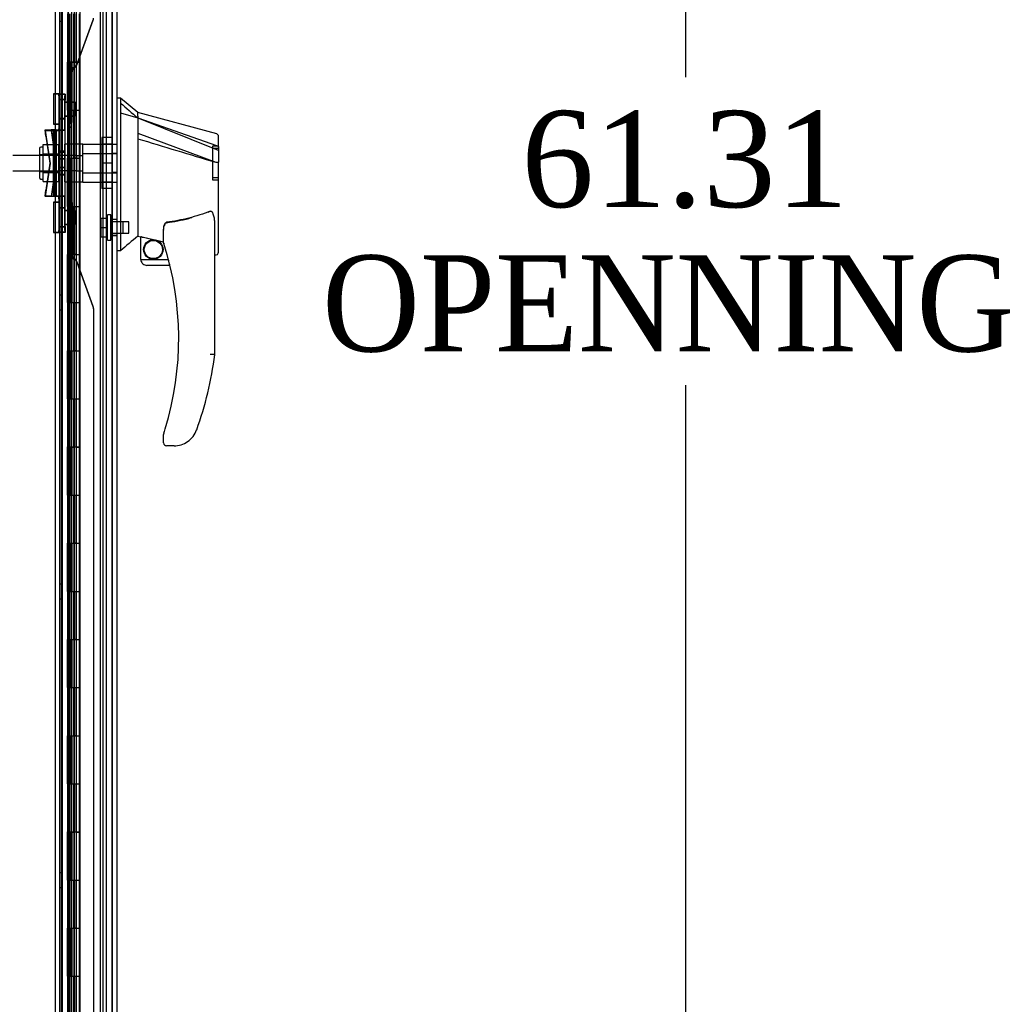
# Model space of a CAD drawing. Header units: inches. Extents: x 1 to 359, y -2 to 239.
# Tile 4 of 99: x 41 to 62, y 92 to 113. Entities that reach past the tile are written whole.
import ezdxf
from ezdxf.enums import TextEntityAlignment as Align
from ezdxf.lldxf.tags import DXFTag

# ---------------------------------------------------------------- set-up
doc = ezdxf.new("R2010")
doc.units = ezdxf.units.IN
doc.header["$MEASUREMENT"] = 0
for name, color, linetype in [('COM54746-60', 7, 'Continuous'), ('COM70220', 7, 'Continuous'), ('COM70739-9', 7, 'Continuous'), ('COM70838', 7, 'Continuous'), ('COM70839-3', 7, 'Continuous'), ('COM71195-6', 7, 'Continuous'), ('COM71197-1', 7, 'Continuous'), ('Default', 7, 'Continuous'), ('HAN13068', 7, 'Continuous'), ('HAN13068_NUT', 7, 'Continuous'), ('HAN13068_SCREW', 7, 'Continuous'), ('HAN_NUT', 7, 'Continuous'), ('RVT19000', 7, 'Continuous'), ('SPC87322', 7, 'Continuous')]:
    doc.layers.add(name, color=color, linetype=linetype)
doc.styles.add('SEACAD_Times_New_Roman', font='times.ttf')
tags = doc.linetypes.add('HIDDEN2', pattern=[0.1875, 0.125, -0.0625]).pattern_tags.tags
tags[6:7] = [DXFTag(74, 4), DXFTag(75, 0), DXFTag(340, '0'), DXFTag(46, 0.0), DXFTag(50, 0.0), DXFTag(44, 0.0), DXFTag(45, 0.0)]
tags[4:5] = [DXFTag(74, 4), DXFTag(75, 0), DXFTag(340, '0'), DXFTag(46, 0.0), DXFTag(50, 0.0), DXFTag(44, 0.0), DXFTag(45, 0.0)]
doc.dimstyles.new('HAMMOND_(STH_-_540x360)', dxfattribs={"dimtxt": 2, "dimasz": 2.5, "dimexe": 1, "dimexo": 1, "dimgap": 0.5, "dimtad": 0, "dimtih": 1, "dimtoh": 1, "dimzin": 0, "dimdsep": 46, "dimtxsty": 'SEACAD_Times_New_Roman', "dimblk1": '_SE_FILLED', "dimblk2": '_SE_FILLED', "dimsah": 1, "dimcen": 1, "dimadec": 0, "dimazin": 0, "dimtfac": 0.8, "dimtofl": 0, "dimtmove": 0, "dimatfit": 3, "dimfxl": 1, "dimtolj": 1, "dimtzin": 0, "dimarcsym": 0})

# ---------------------------------------------------------------- blocks, each defined once
blk = doc.blocks.new('SE1')
at = {"layer": 'COM54746-60', "color": 7, "linetype": 'HIDDEN2'}
for p, q in [((42.335, 79.821), (42.335, 139.821)), ((42.521, 139.821), (42.521, 80.821)), ((42.621, 80.821), (42.621, 139.821)), ((43.176, 79.821), (43.176, 139.821)), ((42.436, 112.821), (42.436, 111.821)), ((42.44, 112.821), (42.44, 111.821)), ((42.445, 111.821), (42.445, 112.821)), ((42.454, 112.821), (42.454, 111.822)), ((42.516, 112.821), (42.516, 111.822)), ((42.529, 111.821), (42.529, 112.821)), ((42.571, 111.821), (42.571, 112.821)), ((42.576, 112.821), (42.576, 111.822)), ((42.581, 112.821), (42.581, 111.822)), ((42.626, 111.821), (42.626, 112.821)), ((42.273, 112.669), (42.335, 112.669)), ((42.436, 111.821), (42.44, 111.821)), ((42.436, 111.821), (42.436, 110.821)), ((42.454, 111.822), (42.454, 111.821)), ((42.454, 111.82), (42.581, 111.82)), ((42.484, 111.821), (42.484, 110.821)), ((42.516, 111.822), (42.516, 110.821)), ((42.529, 111.821), (42.529, 110.821)), ((42.571, 111.821), (42.571, 110.821)), ((42.576, 110.821), (42.576, 111.822)), ((42.581, 110.821), (42.581, 111.822)), ((42.626, 111.82), (42.581, 111.82)), ((42.626, 110.821), (42.626, 111.822)), ((42.626, 111.82), (42.688, 111.82)), ((42.436, 110.821), (42.436, 109.821)), ((42.436, 110.821), (42.44, 110.821)), ((42.44, 110.821), (42.44, 109.821)), ((42.445, 109.821), (42.445, 110.821)), ((42.454, 110.821), (42.454, 109.822)), ((42.516, 110.821), (42.516, 109.822)), ((42.529, 109.821), (42.529, 110.821)), ((42.571, 109.821), (42.571, 110.821)), ((42.576, 110.821), (42.576, 109.822)), ((42.581, 110.821), (42.581, 109.822)), ((42.626, 109.821), (42.626, 110.821)), ((42.436, 109.821), (42.44, 109.821)), ((42.436, 109.821), (42.436, 108.821)), ((42.454, 109.822), (42.454, 109.821)), ((42.454, 109.82), (42.581, 109.82)), ((42.484, 109.821), (42.484, 108.821)), ((42.516, 109.822), (42.516, 108.821)), ((42.529, 109.821), (42.529, 108.821)), ((42.571, 109.821), (42.571, 108.821)), ((42.576, 108.821), (42.576, 109.822)), ((42.581, 108.821), (42.581, 109.822)), ((42.626, 109.82), (42.581, 109.82)), ((42.626, 108.821), (42.626, 109.822)), ((42.626, 109.82), (42.688, 109.82)), ((42.436, 108.821), (42.436, 107.821)), ((42.436, 108.821), (42.44, 108.821)), ((42.44, 108.821), (42.44, 107.821)), ((42.445, 107.821), (42.445, 108.821)), ((42.454, 108.821), (42.454, 107.822)), ((42.516, 108.821), (42.516, 107.822)), ((42.529, 107.821), (42.529, 108.821)), ((42.571, 107.821), (42.571, 108.821)), ((42.576, 108.821), (42.576, 107.822)), ((42.581, 108.821), (42.581, 107.822)), ((42.626, 107.821), (42.626, 108.821)), ((42.436, 107.821), (42.44, 107.821)), ((42.436, 107.821), (42.436, 106.821)), ((42.454, 107.822), (42.454, 107.821)), ((42.454, 107.82), (42.581, 107.82)), ((42.484, 107.821), (42.484, 106.821)), ((42.516, 107.822), (42.516, 106.821)), ((42.529, 107.821), (42.529, 106.821)), ((42.571, 107.821), (42.571, 106.821)), ((42.576, 106.821), (42.576, 107.822)), ((42.581, 106.821), (42.581, 107.822)), ((42.626, 107.82), (42.581, 107.82)), ((42.626, 106.821), (42.626, 107.822)), ((42.626, 107.82), (42.688, 107.82)), ((42.335, 106.973), (42.273, 106.973)), ((42.436, 106.821), (42.436, 105.821)), ((42.436, 106.821), (42.44, 106.821)), ((42.44, 106.821), (42.44, 105.821)), ((42.445, 105.821), (42.445, 106.821)), ((42.454, 106.821), (42.454, 105.822)), ((42.516, 106.821), (42.516, 105.822)), ((42.529, 105.821), (42.529, 106.821)), ((42.571, 105.821), (42.571, 106.821)), ((42.576, 106.821), (42.576, 105.822)), ((42.581, 106.821), (42.581, 105.822)), ((42.626, 105.821), (42.626, 106.821)), ((42.273, 106.669), (42.335, 106.669)), ((42.436, 105.821), (42.44, 105.821)), ((42.436, 105.821), (42.436, 104.821)), ((42.454, 105.822), (42.454, 105.821)), ((42.454, 105.82), (42.581, 105.82)), ((42.484, 105.821), (42.484, 104.821)), ((42.516, 105.822), (42.516, 104.821)), ((42.529, 105.821), (42.529, 104.821)), ((42.571, 105.821), (42.571, 104.821)), ((42.576, 104.821), (42.576, 105.822)), ((42.581, 104.821), (42.581, 105.822)), ((42.626, 105.82), (42.581, 105.82)), ((42.626, 104.821), (42.626, 105.822)), ((42.626, 105.82), (42.688, 105.82)), ((42.436, 104.821), (42.436, 103.821)), ((42.436, 104.821), (42.44, 104.821)), ((42.44, 104.821), (42.44, 103.821)), ((42.445, 103.821), (42.445, 104.821)), ((42.454, 104.821), (42.454, 103.822)), ((42.516, 104.821), (42.516, 103.822)), ((42.529, 103.821), (42.529, 104.821)), ((42.571, 103.821), (42.571, 104.821)), ((42.576, 104.821), (42.576, 103.822)), ((42.581, 104.821), (42.581, 103.822)), ((42.626, 103.821), (42.626, 104.821)), ((42.436, 103.821), (42.44, 103.821)), ((42.436, 103.821), (42.436, 102.821)), ((42.454, 103.822), (42.454, 103.821)), ((42.454, 103.82), (42.581, 103.82)), ((42.484, 103.821), (42.484, 102.821)), ((42.516, 103.822), (42.516, 102.821)), ((42.529, 103.821), (42.529, 102.821)), ((42.571, 103.821), (42.571, 102.821)), ((42.576, 102.821), (42.576, 103.822)), ((42.581, 102.821), (42.581, 103.822)), ((42.626, 103.82), (42.581, 103.82)), ((42.626, 102.821), (42.626, 103.822)), ((42.626, 103.82), (42.688, 103.82)), ((42.436, 102.821), (42.436, 101.821)), ((42.436, 102.821), (42.44, 102.821)), ((42.44, 102.821), (42.44, 101.821)), ((42.445, 101.821), (42.445, 102.821)), ((42.454, 102.821), (42.454, 101.822)), ((42.516, 102.821), (42.516, 101.822)), ((42.529, 101.821), (42.529, 102.821)), ((42.571, 101.821), (42.571, 102.821)), ((42.576, 102.821), (42.576, 101.822)), ((42.581, 102.821), (42.581, 101.822)), ((42.626, 101.821), (42.626, 102.821)), ((42.436, 101.821), (42.44, 101.821)), ((42.436, 101.821), (42.436, 100.821)), ((42.454, 101.822), (42.454, 101.821)), ((42.454, 101.82), (42.581, 101.82)), ((42.484, 101.821), (42.484, 100.821)), ((42.516, 101.822), (42.516, 100.821)), ((42.529, 101.821), (42.529, 100.821)), ((42.571, 101.821), (42.571, 100.821)), ((42.576, 100.821), (42.576, 101.822)), ((42.581, 100.821), (42.581, 101.822)), ((42.626, 101.82), (42.581, 101.82)), ((42.626, 100.821), (42.626, 101.822)), ((42.626, 101.82), (42.688, 101.82)), ((42.335, 100.973), (42.273, 100.973)), ((42.436, 100.821), (42.436, 99.821)), ((42.436, 100.821), (42.44, 100.821)), ((42.44, 100.821), (42.44, 99.821)), ((42.445, 99.821), (42.445, 100.821)), ((42.454, 100.821), (42.454, 99.822)), ((42.516, 100.821), (42.516, 99.822)), ((42.529, 99.821), (42.529, 100.821)), ((42.571, 99.821), (42.571, 100.821)), ((42.576, 100.821), (42.576, 99.822)), ((42.581, 100.821), (42.581, 99.822)), ((42.626, 99.821), (42.626, 100.821)), ((42.273, 100.669), (42.335, 100.669)), ((42.436, 99.821), (42.44, 99.821)), ((42.436, 99.821), (42.436, 98.821)), ((42.454, 99.822), (42.454, 99.821)), ((42.454, 99.82), (42.581, 99.82)), ((42.484, 99.821), (42.484, 98.821)), ((42.516, 99.822), (42.516, 98.821)), ((42.529, 99.821), (42.529, 98.821)), ((42.571, 99.821), (42.571, 98.821)), ((42.576, 98.821), (42.576, 99.822)), ((42.581, 98.821), (42.581, 99.822)), ((42.626, 99.82), (42.581, 99.82)), ((42.626, 98.821), (42.626, 99.822)), ((42.626, 99.82), (42.688, 99.82)), ((42.436, 98.821), (42.436, 97.821)), ((42.436, 98.821), (42.44, 98.821)), ((42.44, 98.821), (42.44, 97.821)), ((42.445, 97.821), (42.445, 98.821)), ((42.454, 98.821), (42.454, 97.822)), ((42.516, 98.821), (42.516, 97.822)), ((42.529, 97.821), (42.529, 98.821)), ((42.571, 97.821), (42.571, 98.821)), ((42.576, 98.821), (42.576, 97.822)), ((42.581, 98.821), (42.581, 97.822)), ((42.626, 97.821), (42.626, 98.821)), ((42.436, 97.821), (42.44, 97.821)), ((42.436, 97.821), (42.436, 96.821)), ((42.454, 97.822), (42.454, 97.821)), ((42.454, 97.82), (42.581, 97.82)), ((42.484, 97.821), (42.484, 96.821)), ((42.516, 97.822), (42.516, 96.821)), ((42.529, 97.821), (42.529, 96.821)), ((42.571, 97.821), (42.571, 96.821)), ((42.576, 96.821), (42.576, 97.822)), ((42.581, 96.821), (42.581, 97.822)), ((42.626, 97.82), (42.581, 97.82)), ((42.626, 96.821), (42.626, 97.822)), ((42.626, 97.82), (42.688, 97.82)), ((42.436, 96.821), (42.436, 95.821)), ((42.436, 96.821), (42.44, 96.821)), ((42.44, 96.821), (42.44, 95.821)), ((42.445, 95.821), (42.445, 96.821)), ((42.454, 96.821), (42.454, 95.822)), ((42.516, 96.821), (42.516, 95.822)), ((42.529, 95.821), (42.529, 96.821)), ((42.571, 95.821), (42.571, 96.821)), ((42.576, 96.821), (42.576, 95.822)), ((42.581, 96.821), (42.581, 95.822)), ((42.626, 95.821), (42.626, 96.821)), ((42.436, 95.821), (42.44, 95.821)), ((42.436, 95.821), (42.436, 94.821)), ((42.454, 95.822), (42.454, 95.821)), ((42.454, 95.82), (42.581, 95.82)), ((42.484, 95.821), (42.484, 94.821)), ((42.516, 95.822), (42.516, 94.821)), ((42.529, 95.821), (42.529, 94.821)), ((42.571, 95.821), (42.571, 94.821)), ((42.576, 94.821), (42.576, 95.822)), ((42.581, 94.821), (42.581, 95.822)), ((42.626, 95.82), (42.581, 95.82)), ((42.626, 94.821), (42.626, 95.822)), ((42.626, 95.82), (42.688, 95.82)), ((42.335, 94.973), (42.273, 94.973)), ((42.436, 94.821), (42.436, 93.821)), ((42.436, 94.821), (42.44, 94.821)), ((42.44, 94.821), (42.44, 93.821)), ((42.445, 93.821), (42.445, 94.821)), ((42.454, 94.821), (42.454, 93.822)), ((42.516, 94.821), (42.516, 93.822)), ((42.529, 93.821), (42.529, 94.821)), ((42.571, 93.821), (42.571, 94.821)), ((42.576, 94.821), (42.576, 93.822)), ((42.581, 94.821), (42.581, 93.822)), ((42.626, 93.821), (42.626, 94.821)), ((42.273, 94.669), (42.335, 94.669)), ((42.436, 93.821), (42.44, 93.821)), ((42.436, 93.821), (42.436, 92.821)), ((42.454, 93.822), (42.454, 93.821)), ((42.454, 93.82), (42.581, 93.82)), ((42.484, 93.821), (42.484, 92.821)), ((42.516, 93.822), (42.516, 92.821)), ((42.529, 93.821), (42.529, 92.821)), ((42.571, 93.821), (42.571, 92.821)), ((42.576, 92.821), (42.576, 93.822)), ((42.581, 92.821), (42.581, 93.822)), ((42.626, 93.82), (42.581, 93.82)), ((42.626, 92.821), (42.626, 93.822)), ((42.626, 93.82), (42.688, 93.82)), ((42.436, 92.821), (42.436, 91.821)), ((42.436, 92.821), (42.44, 92.821)), ((42.44, 92.821), (42.44, 91.821)), ((42.445, 91.821), (42.445, 92.821)), ((42.454, 92.821), (42.454, 91.822)), ((42.516, 92.821), (42.516, 91.822)), ((42.529, 91.821), (42.529, 92.821)), ((42.571, 91.821), (42.571, 92.821)), ((42.576, 92.821), (42.576, 91.822)), ((42.581, 92.821), (42.581, 91.822)), ((42.626, 91.821), (42.626, 92.821))]:
    blk.add_line(p, q, dxfattribs=at)
at = {"layer": 'COM54746-60', "color": 7, "linetype": 'Continuous'}
for p, q in [((42.484, 111.821), (42.484, 112.821)), ((42.688, 111.821), (42.688, 112.821)), ((42.44, 110.821), (42.44, 111.821)), ((42.44, 111.821), (42.484, 111.821)), ((42.445, 111.821), (42.445, 110.821)), ((42.454, 111.822), (42.688, 111.822)), ((42.454, 111.821), (42.454, 110.821)), ((42.484, 111.821), (42.688, 111.821)), ((42.688, 110.821), (42.688, 111.822)), ((42.44, 110.821), (42.484, 110.821)), ((42.484, 110.821), (42.688, 110.821)), ((42.484, 110.821), (42.688, 110.821)), ((42.484, 109.821), (42.484, 110.821)), ((42.688, 109.821), (42.688, 110.821)), ((42.44, 108.821), (42.44, 109.821)), ((42.44, 109.821), (42.484, 109.821)), ((42.445, 109.821), (42.445, 108.821)), ((42.454, 109.822), (42.688, 109.822)), ((42.454, 109.821), (42.454, 108.821)), ((42.484, 109.821), (42.688, 109.821)), ((42.688, 108.821), (42.688, 109.822)), ((42.44, 108.821), (42.484, 108.821)), ((42.484, 108.821), (42.688, 108.821)), ((42.484, 108.821), (42.688, 108.821)), ((42.484, 107.821), (42.484, 108.821)), ((42.688, 107.821), (42.688, 108.821)), ((42.44, 106.821), (42.44, 107.821)), ((42.44, 107.821), (42.484, 107.821)), ((42.445, 107.821), (42.445, 106.821)), ((42.454, 107.822), (42.688, 107.822)), ((42.454, 107.821), (42.454, 106.821)), ((42.484, 107.821), (42.688, 107.821)), ((42.688, 106.821), (42.688, 107.822)), ((42.44, 106.821), (42.484, 106.821)), ((42.484, 106.821), (42.688, 106.821)), ((42.484, 106.821), (42.688, 106.821)), ((42.484, 105.821), (42.484, 106.821)), ((42.688, 105.821), (42.688, 106.821)), ((42.44, 104.821), (42.44, 105.821)), ((42.44, 105.821), (42.484, 105.821)), ((42.445, 105.821), (42.445, 104.821)), ((42.454, 105.822), (42.688, 105.822)), ((42.454, 105.821), (42.454, 104.821)), ((42.484, 105.821), (42.688, 105.821)), ((42.688, 104.821), (42.688, 105.822)), ((42.44, 104.821), (42.484, 104.821)), ((42.484, 104.821), (42.688, 104.821)), ((42.484, 104.821), (42.688, 104.821)), ((42.484, 103.821), (42.484, 104.821)), ((42.688, 103.821), (42.688, 104.821)), ((42.44, 102.821), (42.44, 103.821)), ((42.44, 103.821), (42.484, 103.821)), ((42.445, 103.821), (42.445, 102.821)), ((42.454, 103.822), (42.688, 103.822)), ((42.454, 103.821), (42.454, 102.821)), ((42.484, 103.821), (42.688, 103.821)), ((42.688, 102.821), (42.688, 103.822)), ((42.44, 102.821), (42.484, 102.821)), ((42.484, 102.821), (42.688, 102.821)), ((42.484, 102.821), (42.688, 102.821)), ((42.484, 101.821), (42.484, 102.821)), ((42.688, 101.821), (42.688, 102.821)), ((42.44, 100.821), (42.44, 101.821)), ((42.44, 101.821), (42.484, 101.821)), ((42.445, 101.821), (42.445, 100.821)), ((42.454, 101.822), (42.688, 101.822)), ((42.454, 101.821), (42.454, 100.821)), ((42.484, 101.821), (42.688, 101.821)), ((42.688, 100.821), (42.688, 101.822)), ((42.44, 100.821), (42.484, 100.821)), ((42.484, 100.821), (42.688, 100.821)), ((42.484, 100.821), (42.688, 100.821)), ((42.484, 99.821), (42.484, 100.821)), ((42.688, 99.821), (42.688, 100.821)), ((42.44, 98.821), (42.44, 99.821)), ((42.44, 99.821), (42.484, 99.821)), ((42.445, 99.821), (42.445, 98.821)), ((42.454, 99.822), (42.688, 99.822)), ((42.454, 99.821), (42.454, 98.821)), ((42.484, 99.821), (42.688, 99.821)), ((42.688, 98.821), (42.688, 99.822)), ((42.44, 98.821), (42.484, 98.821)), ((42.484, 98.821), (42.688, 98.821)), ((42.484, 98.821), (42.688, 98.821)), ((42.484, 97.821), (42.484, 98.821)), ((42.688, 97.821), (42.688, 98.821)), ((42.44, 96.821), (42.44, 97.821)), ((42.44, 97.821), (42.484, 97.821)), ((42.445, 97.821), (42.445, 96.821)), ((42.454, 97.822), (42.688, 97.822)), ((42.454, 97.821), (42.454, 96.821)), ((42.484, 97.821), (42.688, 97.821)), ((42.688, 96.821), (42.688, 97.822)), ((42.44, 96.821), (42.484, 96.821)), ((42.484, 96.821), (42.688, 96.821)), ((42.484, 96.821), (42.688, 96.821)), ((42.484, 95.821), (42.484, 96.821)), ((42.688, 95.821), (42.688, 96.821)), ((42.44, 94.821), (42.44, 95.821)), ((42.44, 95.821), (42.484, 95.821)), ((42.445, 95.821), (42.445, 94.821)), ((42.454, 95.822), (42.688, 95.822)), ((42.454, 95.821), (42.454, 94.821)), ((42.484, 95.821), (42.688, 95.821)), ((42.688, 94.821), (42.688, 95.822)), ((42.44, 94.821), (42.484, 94.821)), ((42.484, 94.821), (42.688, 94.821)), ((42.484, 94.821), (42.688, 94.821)), ((42.484, 93.821), (42.484, 94.821)), ((42.688, 93.821), (42.688, 94.821)), ((42.44, 92.821), (42.44, 93.821)), ((42.44, 93.821), (42.484, 93.821)), ((42.445, 93.821), (42.445, 92.821)), ((42.454, 93.822), (42.688, 93.822)), ((42.454, 93.821), (42.454, 92.821)), ((42.484, 93.821), (42.688, 93.821)), ((42.688, 92.821), (42.688, 93.822)), ((42.44, 92.821), (42.484, 92.821)), ((42.484, 92.821), (42.688, 92.821)), ((42.484, 92.821), (42.688, 92.821)), ((42.484, 91.821), (42.484, 92.821)), ((42.688, 91.821), (42.688, 92.821))]:
    blk.add_line(p, q, dxfattribs=at)
at = {"layer": 'COM70220', "color": 7, "linetype": 'HIDDEN2'}
for p, q in [((43.115, 140.315), (43.115, 79.255)), ((43.361, 140.315), (43.361, 79.255)), ((43.363, 140.315), (43.363, 79.255)), ((43.364, 140.315), (43.364, 79.255))]:
    blk.add_line(p, q, dxfattribs=at)
at = {"layer": 'COM70739-9', "color": 7, "linetype": 'HIDDEN2'}
blk.add_line((42.303, 140.117), (42.303, 79.497), dxfattribs=at)
at = {"layer": 'COM70838', "color": 7, "linetype": 'HIDDEN2'}
for p, q in [((42.258, 111.159), (42.383, 111.159)), ((42.258, 111.122), (42.258, 111.159)), ((42.258, 111.122), (42.258, 110.436)), ((42.261, 111.151), (42.386, 111.151)), ((42.261, 111.026), (42.261, 111.151)), ((42.383, 111.159), (42.383, 111.122)), ((42.383, 110.409), (42.383, 111.122)), ((42.386, 111.151), (42.386, 111.026)), ((42.383, 111.042), (42.258, 111.042)), ((42.386, 111.034), (42.261, 111.034)), ((42.261, 108.401), (42.261, 111.026)), ((42.386, 108.401), (42.386, 111.026)), ((42.258, 110.652), (42.383, 110.652)), ((42.261, 110.644), (42.386, 110.644)), ((41.989, 110.284), (41.971, 110.409)), ((41.971, 110.409), (42.097, 110.409)), ((41.974, 110.401), (42.141, 110.401)), ((41.974, 110.401), (42.074, 109.714)), ((42.2, 110.409), (42.097, 110.409)), ((42.097, 110.409), (42.115, 110.284)), ((42.201, 109.714), (42.101, 110.401)), ((42.141, 110.409), (42.141, 109.034)), ((42.144, 109.026), (42.144, 110.401)), ((42.144, 110.401), (42.248, 110.401)), ((42.164, 110.409), (42.164, 109.034)), ((42.167, 109.026), (42.167, 110.401)), ((42.2, 110.409), (42.2, 109.034)), ((42.2, 110.409), (42.325, 110.409)), ((42.203, 109.026), (42.203, 110.401)), ((42.386, 110.401), (42.248, 110.401)), ((42.258, 110.436), (42.258, 110.105)), ((42.323, 110.409), (42.323, 109.034)), ((42.325, 110.409), (42.325, 109.034)), ((42.325, 110.409), (42.383, 110.409)), ((42.326, 109.026), (42.326, 110.401)), ((42.328, 109.026), (42.328, 110.401)), ((42.383, 110.409), (42.383, 110.114)), ((41.989, 110.284), (42.071, 109.721)), ((42.115, 110.284), (42.197, 109.721)), ((42.383, 109.966), (42.258, 109.966)), ((42.386, 109.959), (42.261, 109.959)), ((42.074, 109.714), (41.974, 109.026)), ((42.071, 109.721), (41.989, 109.159)), ((42.101, 109.026), (42.201, 109.714)), ((42.197, 109.721), (42.115, 109.159)), ((42.383, 109.808), (42.258, 109.808)), ((42.386, 109.8), (42.261, 109.8)), ((42.258, 109.635), (42.383, 109.635)), ((42.383, 109.476), (42.258, 109.476)), ((42.261, 109.627), (42.386, 109.627)), ((42.258, 109.337), (42.258, 108.979)), ((42.386, 109.469), (42.261, 109.469)), ((42.383, 109.329), (42.383, 109.034)), ((41.971, 109.034), (41.989, 109.159)), ((42.115, 109.159), (42.097, 109.034)), ((42.097, 109.034), (41.971, 109.034)), ((42.144, 109.026), (41.974, 109.026)), ((42.097, 109.034), (42.2, 109.034)), ((42.258, 109.026), (42.144, 109.026)), ((42.325, 109.034), (42.2, 109.034)), ((42.386, 109.026), (42.258, 109.026)), ((42.258, 108.979), (42.258, 108.32)), ((42.383, 109.034), (42.325, 109.034)), ((42.383, 108.32), (42.383, 109.034)), ((42.383, 108.791), (42.258, 108.791)), ((42.386, 108.783), (42.261, 108.783)), ((42.258, 108.401), (42.383, 108.401)), ((42.258, 108.284), (42.258, 108.32)), ((42.383, 108.284), (42.258, 108.284)), ((42.261, 108.276), (42.261, 108.401)), ((42.261, 108.393), (42.386, 108.393)), ((42.386, 108.276), (42.261, 108.276)), ((42.383, 108.32), (42.383, 108.284)), ((42.386, 108.401), (42.386, 108.276))]:
    blk.add_line(p, q, dxfattribs=at)
for centre, start, end in [((42.144, 110.456), 331.9602, 0), ((42.141, 110.436), 346.4554, 0), ((42.141, 108.979), 0, 28.0398), ((42.144, 108.999), 0, 13.5446)]:
    blk.add_arc(centre, 0.117, start, end, dxfattribs=at)
at = {"layer": 'COM70839-3', "color": 7, "linetype": 'HIDDEN2'}
for p, q in [((42.445, 138.386), (42.445, 110.483)), ((42.448, 138.378), (42.448, 110.476)), ((42.517, 138.386), (42.517, 110.483)), ((42.52, 138.378), (42.52, 110.476)), ((42.637, 111.783), (42.968, 112.701)), ((42.64, 111.775), (42.972, 112.694)), ((42.487, 110.572), (42.487, 111.622)), ((42.534, 111.614), (42.491, 111.614)), ((42.491, 110.564), (42.491, 111.614)), ((42.531, 110.572), (42.531, 111.622)), ((42.534, 110.564), (42.534, 111.614)), ((42.517, 110.987), (42.445, 110.987)), ((42.52, 110.98), (42.448, 110.98)), ((42.445, 110.706), (42.517, 110.706)), ((42.448, 110.699), (42.52, 110.699)), ((42.534, 110.564), (42.491, 110.564)), ((42.445, 110.472), (42.445, 110.483)), ((42.448, 110.464), (42.448, 110.476)), ((42.448, 110.476), (42.52, 110.476)), ((42.52, 110.464), (42.448, 110.464)), ((42.52, 110.476), (42.52, 110.464)), ((42.445, 108.971), (42.517, 108.971)), ((42.445, 108.959), (42.445, 108.971)), ((42.445, 108.959), (42.445, 81.057)), ((42.448, 108.963), (42.52, 108.963)), ((42.448, 108.952), (42.448, 108.963)), ((42.448, 108.952), (42.448, 81.049)), ((42.448, 108.952), (42.52, 108.952)), ((42.487, 108.871), (42.487, 107.821)), ((42.534, 108.863), (42.491, 108.863)), ((42.491, 108.863), (42.491, 107.813)), ((42.517, 108.971), (42.517, 108.959)), ((42.517, 108.959), (42.517, 81.057)), ((42.52, 108.963), (42.52, 108.952)), ((42.52, 108.952), (42.52, 81.049)), ((42.531, 108.871), (42.531, 107.821)), ((42.534, 108.863), (42.534, 107.813)), ((42.517, 108.736), (42.445, 108.736)), ((42.52, 108.729), (42.448, 108.729)), ((42.445, 108.455), (42.517, 108.455)), ((42.448, 108.448), (42.52, 108.448)), ((42.968, 106.741), (42.637, 107.66)), ((42.972, 106.734), (42.64, 107.652)), ((42.976, 106.699), (42.976, 81.057)), ((42.979, 106.691), (42.979, 81.049))]:
    blk.add_line(p, q, dxfattribs=at)
for centre, radius, start, end in [((42.854, 112.736), 0.125, 340.1367, 0), ((42.519, 111.825), 0.125, 295.1844, 340.1367), ((42.523, 111.818), 0.125, 295.1844, 340.1367), ((42.659, 111.622), 0.125, 145.3217, 183.4411), ((42.615, 111.622), 0.1, 115.1844, 128.3527), ((42.618, 111.614), 0.1, 115.1844, 128.3527), ((42.66, 107.806), 0.126, 176.7518, 214.4855), ((42.615, 107.821), 0.1, 231.6473, 244.8156), ((42.618, 107.813), 0.1, 231.6473, 244.8156), ((42.519, 107.617), 0.125, 19.8633, 64.8156), ((42.523, 107.61), 0.125, 19.8633, 64.8156), ((42.851, 106.699), 0.125, 0, 19.8633), ((42.854, 106.691), 0.125, 0, 19.8633)]:
    blk.add_arc(centre, radius, start, end, dxfattribs=at)
for points, knots in [([(42.553, 111.7), (42.551, 111.699), (42.549, 111.698), (42.543, 111.696), (42.535, 111.692), (42.52, 111.682), (42.505, 111.67), (42.496, 111.655), (42.491, 111.644), (42.488, 111.635), (42.487, 111.627), (42.487, 111.624), (42.487, 111.622)], [0, 0, 0, 0, 0.046761, 0.078989, 0.156051, 0.302551, 0.565706, 0.683753, 0.793954, 0.898513, 0.94939, 1, 1, 1, 1]), ([(42.491, 111.614), (42.491, 111.616), (42.491, 111.62), (42.492, 111.627), (42.494, 111.637), (42.499, 111.648), (42.509, 111.662), (42.523, 111.675), (42.538, 111.684), (42.547, 111.688), (42.552, 111.691), (42.555, 111.692), (42.556, 111.693)], [0, 0, 0, 0, 0.05061, 0.101487, 0.206046, 0.316229, 0.434294, 0.697449, 0.843949, 0.921009, 0.953225, 1, 1, 1, 1]), ([(42.445, 110.483), (42.445, 110.488), (42.448, 110.493), (42.457, 110.505), (42.463, 110.513), (42.474, 110.528), (42.478, 110.536), (42.484, 110.549), (42.485, 110.554), (42.486, 110.56), (42.487, 110.563), (42.487, 110.565), (42.487, 110.566), (42.487, 110.567), (42.487, 110.568), (42.487, 110.569), (42.487, 110.57), (42.487, 110.572)], [0, 0, 0, 0, 0.25, 0.25, 0.5, 0.5, 0.75, 0.75, 0.875, 0.875, 0.9375, 0.9375, 0.953125, 0.953125, 0.96875, 0.96875, 1, 1, 1, 1]), ([(42.491, 110.564), (42.491, 110.564), (42.49, 110.563), (42.49, 110.562), (42.49, 110.561), (42.49, 110.56), (42.49, 110.559), (42.49, 110.555), (42.49, 110.553), (42.488, 110.546), (42.487, 110.542), (42.482, 110.529), (42.477, 110.52), (42.466, 110.505), (42.46, 110.498), (42.454, 110.489), (42.452, 110.486), (42.45, 110.482), (42.45, 110.482), (42.449, 110.481), (42.449, 110.48), (42.449, 110.479), (42.449, 110.479), (42.449, 110.478), (42.449, 110.478), (42.448, 110.478), (42.448, 110.478), (42.448, 110.477), (42.448, 110.477), (42.448, 110.476)], [0, 0, 0, 0, 0.015625, 0.015625, 0.03125, 0.03125, 0.0625, 0.0625, 0.125, 0.125, 0.25, 0.25, 0.5, 0.5, 0.75, 0.75, 0.875, 0.875, 0.90625, 0.90625, 0.9375, 0.9375, 0.953125, 0.953125, 0.960938, 0.960938, 0.96875, 0.96875, 1, 1, 1, 1]), ([(42.487, 108.871), (42.487, 108.872), (42.487, 108.872), (42.487, 108.873), (42.487, 108.874), (42.487, 108.875), (42.487, 108.876), (42.487, 108.88), (42.486, 108.882), (42.485, 108.889), (42.484, 108.893), (42.478, 108.906), (42.474, 108.915), (42.463, 108.93), (42.457, 108.937), (42.45, 108.946), (42.448, 108.949), (42.447, 108.953), (42.446, 108.953), (42.446, 108.954), (42.446, 108.955), (42.445, 108.956), (42.445, 108.956), (42.445, 108.957), (42.445, 108.957), (42.445, 108.957), (42.445, 108.957), (42.445, 108.958), (42.445, 108.958), (42.445, 108.959)], [0, 0, 0, 0, 0.015625, 0.015625, 0.03125, 0.03125, 0.0625, 0.0625, 0.125, 0.125, 0.25, 0.25, 0.5, 0.5, 0.75, 0.75, 0.875, 0.875, 0.90625, 0.90625, 0.9375, 0.9375, 0.953125, 0.953125, 0.960938, 0.960938, 0.96875, 0.96875, 1, 1, 1, 1]), ([(42.448, 108.952), (42.448, 108.947), (42.451, 108.942), (42.46, 108.93), (42.466, 108.923), (42.477, 108.907), (42.482, 108.899), (42.487, 108.886), (42.488, 108.881), (42.49, 108.875), (42.49, 108.872), (42.49, 108.87), (42.49, 108.869), (42.49, 108.868), (42.49, 108.867), (42.49, 108.866), (42.49, 108.865), (42.491, 108.863)], [0, 0, 0, 0, 0.25, 0.25, 0.5, 0.5, 0.75, 0.75, 0.875, 0.875, 0.9375, 0.9375, 0.953125, 0.953125, 0.96875, 0.96875, 1, 1, 1, 1]), ([(42.52, 108.952), (42.52, 108.951), (42.52, 108.95), (42.521, 108.948), (42.521, 108.944), (42.522, 108.94), (42.523, 108.934), (42.525, 108.926), (42.528, 108.915), (42.531, 108.903), (42.532, 108.892), (42.533, 108.883), (42.534, 108.877), (42.534, 108.871), (42.534, 108.867), (42.534, 108.864), (42.534, 108.863)], [0, 0, 0, 0, 0.025534, 0.051261, 0.104079, 0.158896, 0.215392, 0.333547, 0.458183, 0.588403, 0.72303, 0.791597, 0.86075, 0.930266, 0.965117, 1, 1, 1, 1]), ([(42.487, 107.821), (42.487, 107.819), (42.487, 107.815), (42.488, 107.808), (42.491, 107.798), (42.496, 107.787), (42.505, 107.773), (42.52, 107.76), (42.535, 107.751), (42.543, 107.747), (42.549, 107.744), (42.551, 107.743), (42.553, 107.742)], [0, 0, 0, 0, 0.05061, 0.101487, 0.206046, 0.316229, 0.434294, 0.697449, 0.843949, 0.921009, 0.953225, 1, 1, 1, 1]), ([(42.556, 107.735), (42.555, 107.736), (42.552, 107.737), (42.547, 107.739), (42.538, 107.743), (42.523, 107.753), (42.509, 107.765), (42.499, 107.78), (42.494, 107.791), (42.492, 107.8), (42.491, 107.808), (42.491, 107.811), (42.491, 107.813)], [0, 0, 0, 0, 0.046761, 0.078989, 0.156051, 0.302551, 0.565706, 0.683753, 0.793954, 0.898513, 0.94939, 1, 1, 1, 1])]:
    blk.add_open_spline(points, degree=3, knots=knots, dxfattribs=at)
at = {"layer": 'COM71195-6', "color": 7, "linetype": 'Continuous'}
for p, q in [((42.69, 140.992), (42.69, 78.65)), ((43.46, 140.897), (43.46, 78.745))]:
    blk.add_line(p, q, dxfattribs=at)
at = {"layer": 'COM71195-6', "color": 7, "linetype": 'HIDDEN2'}
for p, q in [((43.365, 140.897), (43.365, 78.745)), ((42.585, 79.057), (42.585, 140.557)), ((43.46, 109.92), (43.365, 109.92)), ((43.46, 109.523), (43.365, 109.523)), ((43.46, 108.55), (43.365, 108.55)), ((43.365, 108.216), (43.46, 108.216))]:
    blk.add_line(p, q, dxfattribs=at)
at = {"layer": 'COM71197-1', "color": 7, "linetype": 'HIDDEN2'}
for p, q in [((42.178, 140.462), (42.178, 79.152)), ((43.24, 140.462), (43.24, 79.152))]:
    blk.add_line(p, q, dxfattribs=at)
at = {"layer": 'COM71197-1', "color": 7, "linetype": 'Continuous'}
blk.add_line((42.273, 140.462), (42.273, 79.152), dxfattribs=at)
at = {"layer": 'HAN13068', "color": 7, "linetype": 'Continuous'}
for p, q in [((43.543, 111.071), (43.46, 111.071)), ((43.54, 111.071), (43.54, 110.91)), ((43.895, 110.771), (43.54, 111.071)), ((43.54, 110.91), (43.54, 110.823)), ((43.54, 110.823), (43.54, 110.765)), ((43.54, 110.765), (43.895, 110.659)), ((43.54, 110.765), (43.54, 108.333)), ((43.895, 110.699), (43.895, 110.771)), ((45.543, 110.33), (43.895, 110.771)), ((43.895, 110.699), (43.895, 110.673)), ((43.895, 110.673), (43.895, 110.659)), ((43.895, 110.659), (43.895, 110.228)), ((43.895, 110.659), (45.533, 110.087)), ((43.895, 110.228), (43.895, 108.73)), ((45.575, 110.053), (45.575, 110.275)), ((45.575, 110.053), (45.575, 109.74)), ((45.52, 109.738), (45.521, 109.738)), ((45.575, 107.872), (45.575, 109.74)), ((43.895, 108.73), (43.895, 108.46)), ((43.895, 108.46), (43.895, 108.248)), ((43.54, 108.333), (43.54, 108.049)), ((43.895, 108.248), (43.895, 108.221)), ((44.435, 108.065), (44.435, 108.339)), ((45.495, 108.41), (45.495, 105.738)), ((43.54, 108.049), (43.54, 107.901)), ((43.895, 108.221), (43.895, 108.203)), ((43.895, 108.203), (43.895, 108.201)), ((43.895, 108.201), (43.96, 108.186)), ((43.96, 107.721), (43.96, 108.187)), ((43.54, 107.901), (43.46, 107.901)), ((43.96, 107.721), (44.533, 107.721)), ((45.495, 107.815), (45.501, 107.813)), ((44.565, 107.596), (44.085, 107.596)), ((44.435, 103.906), (44.435, 104.084)), ((44.65, 103.846), (44.495, 103.846)), ((44.933, 103.934), (44.932, 103.936))]:
    blk.add_line(p, q, dxfattribs=at)
at = {"layer": 'HAN13068', "color": 7, "linetype": 'HIDDEN2'}
for p, q in [((43.895, 110.659), (45.53, 110.003)), ((43.895, 110.345), (45.519, 109.742)), ((42.758, 109.921), (42.758, 110.117)), ((42.758, 110.117), (43.46, 110.117)), ((42.258, 109.881), (41.298, 109.881)), ((42.633, 109.881), (42.758, 109.881)), ((42.633, 109.721), (42.633, 109.881)), ((42.758, 109.522), (42.758, 109.921)), ((42.758, 109.921), (43.46, 109.921)), ((45.45, 110.071), (45.45, 109.371)), ((45.575, 110.071), (45.45, 110.071)), ((45.575, 110.021), (45.45, 110.021)), ((42.633, 109.561), (42.633, 109.721)), ((45.521, 109.742), (45.519, 109.742)), ((41.298, 109.561), (42.258, 109.561)), ((42.633, 109.561), (42.758, 109.561)), ((42.758, 109.326), (42.758, 109.522)), ((42.758, 109.522), (43.46, 109.522)), ((42.758, 109.326), (43.46, 109.326)), ((45.45, 109.421), (45.575, 109.421)), ((45.45, 109.371), (45.575, 109.371)), ((43.46, 108.546), (43.335, 108.546)), ((43.585, 108.5), (43.335, 108.5)), ((43.585, 108.5), (43.585, 108.267)), ((43.335, 108.267), (43.585, 108.267)), ((43.335, 108.221), (43.46, 108.221)), ((44.224, 108.128), (43.99, 108.182)), ((44.435, 108.079), (44.308, 108.108)), ((45.494, 107.815), (45.495, 107.815))]:
    blk.add_line(p, q, dxfattribs=at)
at = {"layer": 'HAN13068', "color": 7, "linetype": 'Continuous'}
for radius in [0.202, 0.188]:
    blk.add_circle((44.221, 107.925), radius, dxfattribs=at)
for centre, radius, start, end in [((45.515, 110.275), 0.06, 0, 73.9026), ((80.306, 64.755), 56.686, 129.9653, 130.4351), ((44.495, 108.065), 0.06, 180, 197.895), ((38.331, 106.075), 6.417, 342.9898, 17.895), ((44.085, 107.721), 0.125, 180, 193.8865), ((44.085, 107.721), 0.125, 193.8865, 229.4642), ((44.085, 107.721), 0.125, 229.4642, 270), ((38.155, 106.674), 7.4, 340.2854, 352.739), ((44.65, 104.346), 0.5, 304.5623, 340.2854), ((44.495, 104.084), 0.06, 162.105, 180), ((44.495, 103.906), 0.06, 180, 270), ((44.65, 104.346), 0.5, 270, 304.5623)]:
    blk.add_arc(centre, radius, start, end, dxfattribs=at)
at = {"layer": 'HAN13068', "color": 7, "linetype": 'HIDDEN2'}
for centre, radius, start, end in [((45.515, 110.275), 0.06, 359.9815, 359.9998), ((45.53, 110.102), 0.361, 268.4768, 277.0935)]:
    blk.add_arc(centre, radius, start, end, dxfattribs=at)
at = {"layer": 'HAN13068', "color": 7, "linetype": 'Continuous'}
blk.add_ellipse((45.515, 107.872), major_axis=(-0.06, 0), ratio=0.999979, start_param=1.333204, end_param=3.141717, dxfattribs=at)
at = {"layer": 'HAN13068', "color": 7, "linetype": 'HIDDEN2'}
blk.add_ellipse((45.515, 107.872), major_axis=(-0.06, 0), ratio=0.999979, start_param=3.141717, end_param=3.145677, dxfattribs=at)
for points in [[(43.54, 110.969), (43.658, 110.866), (43.777, 110.762), (43.895, 110.659)], [(45.362, 108.704), (45.376, 108.71), (45.391, 108.716), (45.405, 108.721)]]:
    blk.add_open_spline(points, degree=3, dxfattribs=at)
at = {"layer": 'HAN13068', "color": 7, "linetype": 'Continuous'}
for points in [[(43.895, 110.228), (44.436, 110.064), (44.978, 109.901), (45.52, 109.738)], [(43.99, 108.184), (44.138, 108.152), (44.287, 108.119), (44.435, 108.086)]]:
    blk.add_open_spline(points, degree=3, dxfattribs=at)
for points, knots in [([(45.533, 110.087), (45.545, 110.085), (45.556, 110.08), (45.571, 110.068), (45.575, 110.061), (45.575, 110.053)], [0, 0, 0, 0, 0.5, 0.5, 1, 1, 1, 1]), ([(45.521, 109.737), (45.529, 109.738), (45.536, 109.738), (45.549, 109.738), (45.555, 109.738), (45.562, 109.739), (45.564, 109.739), (45.568, 109.739), (45.57, 109.739), (45.572, 109.739), (45.573, 109.739), (45.575, 109.74), (45.575, 109.74), (45.575, 109.74)], [0, 0, 0, 0, 0.25, 0.25, 0.5, 0.5, 0.625, 0.625, 0.75, 0.75, 0.875, 0.875, 1, 1, 1, 1]), ([(45.405, 108.722), (45.332, 108.693), (45.258, 108.667), (45.109, 108.619), (45.033, 108.597), (44.805, 108.54), (44.65, 108.512), (44.495, 108.49)], [0, 0, 0, 0, 0.25, 0.25, 0.5, 0.5, 1, 1, 1, 1]), ([(45.405, 108.722), (45.407, 108.723), (45.408, 108.723), (45.412, 108.724), (45.414, 108.724), (45.42, 108.723), (45.423, 108.722), (45.43, 108.718), (45.432, 108.715), (45.437, 108.71), (45.44, 108.707), (45.446, 108.698), (45.449, 108.692), (45.455, 108.679), (45.458, 108.672), (45.465, 108.651), (45.469, 108.637), (45.476, 108.609), (45.479, 108.595), (45.486, 108.553), (45.489, 108.525), (45.494, 108.468), (45.495, 108.439), (45.495, 108.41)], [0, 0, 0, 0, 0.015625, 0.015625, 0.03125, 0.03125, 0.0625, 0.0625, 0.09375, 0.09375, 0.125, 0.125, 0.1875, 0.1875, 0.25, 0.25, 0.375, 0.375, 0.5, 0.5, 0.75, 0.75, 1, 1, 1, 1]), ([(44.435, 108.339), (44.435, 108.346), (44.435, 108.353), (44.436, 108.366), (44.437, 108.373), (44.44, 108.394), (44.442, 108.408), (44.45, 108.435), (44.455, 108.449), (44.466, 108.468), (44.47, 108.474), (44.478, 108.482), (44.481, 108.484), (44.487, 108.488), (44.491, 108.49), (44.495, 108.49)], [0, 0, 0, 0, 0.125, 0.125, 0.25, 0.25, 0.5, 0.5, 0.75, 0.75, 0.875, 0.875, 0.9375, 0.9375, 1, 1, 1, 1]), ([(43.96, 108.187), (43.96, 108.188), (43.961, 108.188), (43.964, 108.188), (43.966, 108.188), (43.974, 108.187), (43.982, 108.186), (43.99, 108.184)], [0, 0, 0, 0, 0.25, 0.25, 0.5, 0.5, 1, 1, 1, 1]), ([(45.495, 105.738), (45.495, 105.738), (45.494, 105.739), (45.492, 105.739), (45.49, 105.739), (45.486, 105.739), (45.483, 105.739), (45.476, 105.74), (45.473, 105.74), (45.46, 105.741), (45.45, 105.741), (45.434, 105.742), (45.428, 105.743), (45.417, 105.743), (45.411, 105.744), (45.405, 105.744)], [0, 0, 0, 0, 0.125, 0.125, 0.25, 0.25, 0.375, 0.375, 0.5, 0.5, 0.75, 0.75, 0.875, 0.875, 1, 1, 1, 1]), ([(44.438, 104.103), (44.438, 104.103), (44.438, 104.104), (44.439, 104.106), (44.439, 104.108), (44.441, 104.113), (44.442, 104.117), (44.446, 104.129), (44.449, 104.137), (44.457, 104.163), (44.462, 104.18), (44.467, 104.197)], [0, 0, 0, 0, 0.0625, 0.0625, 0.125, 0.125, 0.25, 0.25, 0.5, 0.5, 1, 1, 1, 1])]:
    blk.add_open_spline(points, degree=3, knots=knots, dxfattribs=at)
at = {"layer": 'HAN13068', "color": 7, "linetype": 'HIDDEN2'}
for points, knots in [([(45.53, 110.003), (45.543, 110.002), (45.554, 109.999), (45.57, 109.99), (45.575, 109.984), (45.575, 109.978)], [0, 0, 0, 0, 0.5, 0.5, 1, 1, 1, 1]), ([(44.495, 108.483), (44.491, 108.483), (44.487, 108.481), (44.481, 108.477), (44.478, 108.474), (44.47, 108.466), (44.466, 108.46), (44.459, 108.447), (44.456, 108.44), (44.45, 108.427), (44.448, 108.42), (44.446, 108.411), (44.445, 108.409), (44.445, 108.407)], [0, 0, 0, 0, 0.0625, 0.0625, 0.125, 0.125, 0.25, 0.25, 0.375, 0.375, 0.5, 0.5, 0.536418, 0.536418, 0.536418, 0.536418]), ([(44.495, 108.483), (44.573, 108.494), (44.651, 108.506), (44.805, 108.536), (44.882, 108.553), (44.979, 108.578), (44.999, 108.584), (45.019, 108.589)], [0, 0, 0, 0, 0.25, 0.25, 0.5, 0.5, 0.5671559, 0.5671559, 0.5671559, 0.5671559]), ([(44.436, 108.351), (44.436, 108.35), (44.436, 108.35), (44.435, 108.343), (44.435, 108.336), (44.435, 108.328)], [0.8684678, 0.8684678, 0.8684678, 0.8684678, 0.875, 0.875, 1, 1, 1, 1]), ([(43.99, 108.182), (43.986, 108.183), (43.982, 108.184), (43.975, 108.185), (43.972, 108.186), (43.963, 108.187), (43.96, 108.187), (43.96, 108.186)], [0, 0, 0, 0, 0.25, 0.25, 0.5, 0.5, 1, 1, 1, 1]), ([(44.541, 107.691), (44.54, 107.695), (44.539, 107.699), (44.537, 107.706), (44.536, 107.709), (44.534, 107.718), (44.533, 107.721), (44.533, 107.721)], [0, 0, 0, 0, 0.25, 0.25, 0.5, 0.5, 1, 1, 1, 1]), ([(44.565, 107.596), (44.565, 107.596), (44.565, 107.597), (44.564, 107.6), (44.564, 107.602), (44.562, 107.611), (44.56, 107.618), (44.558, 107.626)], [0, 0, 0, 0, 0.25, 0.25, 0.5, 0.5, 1, 1, 1, 1])]:
    blk.add_open_spline(points, degree=3, knots=knots, dxfattribs=at)
at = {"layer": 'HAN13068_NUT', "color": 7, "linetype": 'HIDDEN2'}
for p, q in [((41.933, 110.105), (42.258, 110.105)), ((41.933, 110.009), (41.933, 110.105)), ((42.258, 109.913), (42.258, 110.105)), ((41.853, 110.024), (41.853, 109.419)), ((42.258, 109.896), (41.853, 109.896)), ((41.933, 110.054), (41.883, 110.054)), ((41.933, 109.913), (41.933, 110.009)), ((41.933, 109.913), (42.258, 109.913)), ((41.933, 109.721), (41.933, 109.913)), ((42.258, 109.529), (42.258, 109.913)), ((41.933, 109.529), (41.933, 109.721)), ((41.853, 109.546), (42.258, 109.546)), ((41.933, 109.529), (42.258, 109.529)), ((41.933, 109.433), (41.933, 109.529)), ((42.258, 109.337), (42.258, 109.529)), ((41.883, 109.389), (41.933, 109.389)), ((41.933, 109.337), (41.933, 109.433)), ((41.933, 109.337), (42.258, 109.337))]:
    blk.add_line(p, q, dxfattribs=at)
for centre, start, end in [((41.883, 110.024), 90, 180), ((41.883, 109.419), 180, 270)]:
    blk.add_arc(centre, 0.03, start, end, dxfattribs=at)
at = {"layer": 'HAN13068_SCREW', "color": 7, "linetype": 'HIDDEN2'}
for p, q in [((43.128, 108.576), (43.265, 108.576)), ((43.128, 108.576), (43.128, 108.383)), ((43.265, 108.121), (43.265, 108.646)), ((43.335, 108.646), (43.265, 108.646)), ((43.335, 108.121), (43.335, 108.646)), ((43.71, 108.499), (43.335, 108.499)), ((43.71, 108.267), (43.71, 108.499)), ((43.128, 108.383), (43.265, 108.383)), ((43.128, 108.383), (43.128, 108.191)), ((43.335, 108.267), (43.71, 108.267)), ((43.128, 108.191), (43.265, 108.191)), ((43.265, 108.121), (43.335, 108.121))]:
    blk.add_line(p, q, dxfattribs=at)
at = {"layer": 'HAN_NUT', "color": 7, "linetype": 'HIDDEN2'}
for p, q in [((43.15, 110.251), (43.15, 109.721)), ((43.365, 110.251), (43.15, 110.251)), ((43.365, 110.114), (43.15, 110.114)), ((43.15, 109.721), (43.15, 109.191)), ((43.365, 109.721), (43.15, 109.721)), ((43.15, 109.329), (43.365, 109.329)), ((43.365, 109.191), (43.15, 109.191))]:
    blk.add_line(p, q, dxfattribs=at)
at = {"layer": 'RVT19000', "color": 7, "linetype": 'HIDDEN2'}
for p, q in [((42.145, 111.159), (42.145, 110.534)), ((42.258, 111.159), (42.145, 111.159)), ((42.148, 111.152), (42.148, 110.527)), ((42.261, 111.152), (42.148, 111.152)), ((42.258, 111.159), (42.258, 111.159)), ((42.261, 111.152), (42.261, 111.151)), ((42.383, 111.042), (42.258, 111.042)), ((42.386, 111.034), (42.261, 111.034)), ((42.595, 110.987), (42.383, 110.987)), ((42.598, 110.98), (42.386, 110.98)), ((42.595, 110.987), (42.595, 110.706)), ((42.598, 110.98), (42.598, 110.699)), ((42.383, 110.706), (42.595, 110.706)), ((42.145, 110.534), (42.258, 110.534)), ((42.148, 110.527), (42.261, 110.527)), ((42.258, 110.652), (42.383, 110.652)), ((42.261, 110.644), (42.386, 110.644)), ((42.386, 110.699), (42.598, 110.699)), ((42.145, 108.908), (42.145, 108.283)), ((42.258, 108.908), (42.145, 108.908)), ((42.148, 108.901), (42.148, 108.276)), ((42.261, 108.901), (42.148, 108.901)), ((42.383, 108.791), (42.258, 108.791)), ((42.386, 108.783), (42.261, 108.783)), ((42.595, 108.736), (42.383, 108.736)), ((42.598, 108.729), (42.386, 108.729)), ((42.595, 108.736), (42.595, 108.455)), ((42.598, 108.729), (42.598, 108.448)), ((42.383, 108.455), (42.595, 108.455)), ((42.145, 108.283), (42.258, 108.283)), ((42.148, 108.276), (42.261, 108.276)), ((42.258, 108.401), (42.383, 108.401)), ((42.258, 108.284), (42.258, 108.283)), ((42.261, 108.393), (42.386, 108.393)), ((42.261, 108.276), (42.261, 108.276)), ((42.386, 108.448), (42.598, 108.448))]:
    blk.add_line(p, q, dxfattribs=at)
at = {"layer": 'SPC87322', "color": 7, "linetype": 'HIDDEN2'}
for p, q in [((42.383, 109.329), (42.383, 110.114)), ((42.758, 110.114), (42.383, 110.114)), ((42.258, 109.959), (42.261, 109.959)), ((42.258, 109.949), (42.383, 109.949)), ((42.633, 109.881), (42.258, 109.881)), ((42.633, 109.561), (42.258, 109.561)), ((42.258, 109.494), (42.383, 109.494)), ((42.258, 109.484), (42.383, 109.484)), ((42.383, 109.329), (42.758, 109.329))]:
    blk.add_line(p, q, dxfattribs=at)
blk = doc.blocks.new('DMBLK18')
at = {"layer": 'Default', "linetype": 'Continuous', "transparency": 16777216}
for points in [[(55.697, 137.962), (55.28, 140.462), (54.863, 137.962)], [(55.697, 81.652), (54.863, 81.652), (55.28, 79.152)]]:
    blk.add_hatch(color=7, dxfattribs=at).paths.add_polyline_path(points)
at = {"layer": 'Default', "color": 7, "linetype": 'Continuous', "transparency": 16777216}
for p, q in [((44.24, 140.462), (56.28, 140.462)), ((55.28, 140.462), (55.28, 111.507)), ((55.28, 105.107), (55.28, 79.152)), ((44.24, 79.152), (56.28, 79.152))]:
    blk.add_line(p, q, dxfattribs=at)
at = {"layer": 'Default', "color": 7, "linetype": 'Continuous', "transparency": 16777216, "style": 'SEACAD_Times_New_Roman'}
for s, p in [('61.31', (51.868, 110.807)), ('OPENNING', (47.721, 107.807))]:
    blk.add_text(s, height=2, dxfattribs=at).set_placement(p, align=Align.TOP_LEFT)
blk = doc.blocks.new('_SE_FILLED')
at = {"color": 0}
blk.add_line((0, 0), (-1, 0), dxfattribs=at)
blk.add_solid([(0, 0), (-1, -0.1665), (-1, 0.1665), (0, 0)], dxfattribs=at)

msp = doc.modelspace()

# ---------------------------------------------------------------- block references
at = {"layer": 'Default'}
msp.add_blockref('SE1', (0, 0), dxfattribs=at)

# ---------------------------------------------------------------- dimensions: what is measured, and where the dimension line sits
at = {"layer": 'Default', "color": 7, "linetype": 'Continuous'}
dim = msp.add_linear_dim(base=(55.28, 79.152), p1=(43.24, 140.462), p2=(42.368, 79.152), angle=90, text='\\A1;<>\\POPENNING', dimstyle='HAMMOND_(STH_-_540x360)', dxfattribs=at)
dim.commit()
dim.dimension.update_dxf_attribs({"geometry": 'DMBLK18', "text_midpoint": (55.28, 109.807), "dimtype": 160})

doc.saveas('drawing.dxf')
